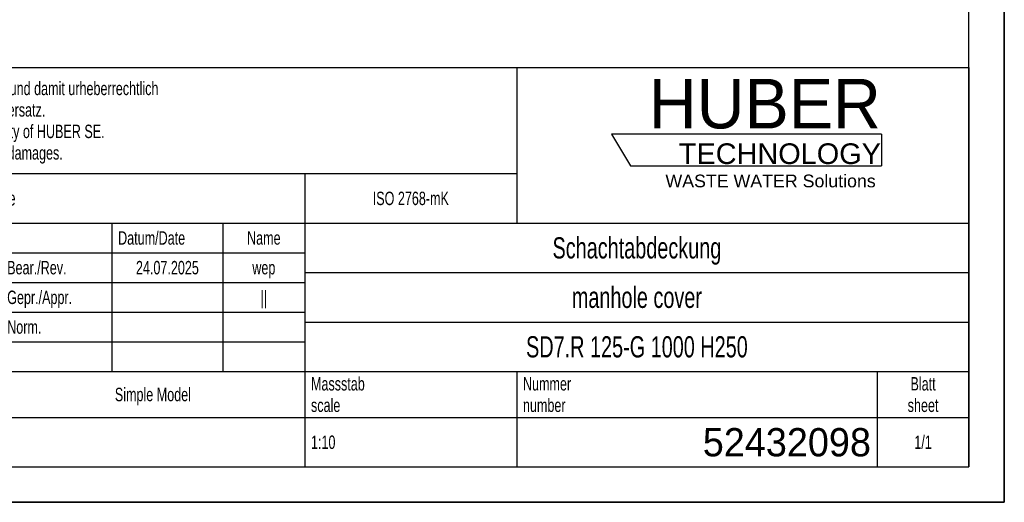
# Model space of a CAD drawing. Header units: millimetres. Extents: x 0 to 4200, y 0 to 2970.
# Tile 3 of 13: x 2806 to 4200, y 0 to 683. Entities that reach past the tile are written whole.
import ezdxf

# ---------------------------------------------------------------- set-up
doc = ezdxf.new("R2010")
doc.units = ezdxf.units.MM
doc.header["$LTSCALE"] = 231
doc.layers.get('0').update_dxf_attribs({"linetype": 'CONTINUOUS'})
doc.layers.add('HUBER_Logo_BL2', color=7, linetype='CONTINUOUS')
doc.styles.get("Standard").update_dxf_attribs({"font": 'txt', "width": 0.7})
doc.styles.add('TEXTSTYLE_2', font='txt')
doc.styles.add('TEXTSTYLE_3', font='arial.ttf')
doc.styles.add('TEXTSTYLE_5', font='txt', dxfattribs={"width": 0.8})
doc.styles.add('TEXTSTYLE_6', font='txt')

# ---------------------------------------------------------------- blocks, each defined once
blk = doc.blocks.new('HUBER_LOGO_BL2', base_point=(3837.5, 503.7))
at = {"layer": 'HUBER_Logo_BL2', "color": 5, "linetype": 'Continuous'}
for p, q in [((4026.4, 521), (3643.9, 521)), ((3643.9, 521), (3670.9, 476)), ((4026.4, 521), (4026.4, 476)), ((3670.9, 476), (4026.4, 476))]:
    blk.add_line(p, q, dxfattribs=at)
at = {"layer": 'HUBER_Logo_BL2', "color": 2, "linetype": 'Continuous', "attachment_point": 3, "line_spacing_factor": 0.78}
for s, insert, char_height, width, style in [('HUBER\\P\\fArial;\\H29.25;TECHNOLOGY ', (4025.4, 599.1), 70.2, 387.672, 'TEXTSTYLE_2'), ('WASTE WATER Solutions', (4018, 463.6), 18, 297.033, 'TEXTSTYLE_3')]:
    blk.add_mtext(s, dxfattribs=dict(at, insert=insert, char_height=char_height, width=width, style=style))
blk = doc.blocks.new('*T15')
at = {"color": 3, "linetype": 'Continuous'}
for p, q in [((0, 0), (1840, 0)), ((0, 0), (0, -565)), ((1200, 0), (1200, -220)), ((1840, 0), (1840, -565)), ((0, -150), (1200, -150)), ((900, -150), (900, -565)), ((0, -220), (1840, -220)), ((80, -220), (80, -430)), ((270, -220), (270, -495)), ((385, -220), (385, -430)), ((470, -220), (470, -495)), ((627, -220), (627, -430)), ((784, -220), (784, -430)), ((0, -262), (900, -262)), ((900, -290), (1840, -290)), ((0, -304), (900, -304)), ((0, -346), (900, -346)), ((900, -360), (1840, -360)), ((470, -388), (900, -388)), ((0, -430), (1840, -430)), ((1200, -430), (1200, -565)), ((1710, -430), (1710, -565)), ((0, -495), (1840, -495)), ((0, -565), (1840, -565))]:
    blk.add_line(p, q, dxfattribs=at)
at = {"color": 2, "linetype": 'Continuous', "line_spacing_factor": 0.96}
for s, insert, char_height, width, attachment_point in [('Diese Zeichnung ist geistiges Eigentum der Fa. HUBER SE und damit urheberrechtlich \\Pgeschuetzt. Zuwiderhandlungen verpflichten zum Schadensersatz.\\PThis is a copyrighted drawing which is the intellectual property of HUBER SE.\\PAny contravening offender will be held liabel for payment of damages.', (8.75, -19.9), 19, 2214.8571, 1), ('Technische Aenderungen vorbehalten / Subject to change', (8.75, -175), 20, 1524.7619, 1), ('ISO 2768-mK', (1050, -175.5), 19, 332.9524, 2), ('Datum/Date', (635.75, -231.5), 19, 292.2381, 1), ('Name', (842, -231.5), 19, 126.6667, 2), ('Schachtabdeckung', (1370, -240), 30, 680, 2), ('Bear./Rev.', (478.75, -273.5), 19, 272.3333, 1), ('24.07.2025', (705.5, -273.5), 19, 286.8095, 2), ('wep', (842, -273.5), 19, 99.5238, 2), ('Gepr./Appr.', (478.75, -315.5), 19, 299.4762, 1), ('||', (842, -315.5), 19, 50.6667, 2), ('manhole cover', (1370, -310), 30, 564.2857, 2), ('-', (40, -315.5), 19, 34.381, 2), ('-', (175, -315.5), 19, 34.381, 2), ('-', (327.5, -315.5), 19, 34.381, 2), ('-', (427.5, -315.5), 19, 34.381, 2), ('Revi-\\Psion', (8.75, -363.3), 19, 138.4286, 1), ('Aenderung\\PModification', (175, -363.3), 19, 303.0952, 2), ('Norm. ', (478.75, -357.5), 19, 175.5238, 1), ('Tag\\PDate', (327.5, -363.3), 19, 117.619, 2), ('Name', (427.5, -378.5), 19, 126.6667, 2), ('SD7.R 125-G 1000 H250', (1370, -380), 30, 957.1429, 2), ('Projekt\\Pproject', (8.75, -437.8), 19, 183.6667, 1), ('Massstab\\Pscale', (908.75, -437.8), 19, 224.381, 1), ('Nummer\\Pnumber', (1208.75, -437.8), 19, 186.381, 1), ('Blatt\\Psheet', (1775, -437.8), 19, 137.5238, 2), ('Simple Model', (685, -453), 19, 328.4286, 2), ('1:10', (908.75, -520.5), 19, 94.0952, 1), ('1/1', (1775, -520.5), 19, 79.619, 2)]:
    blk.add_mtext(s, dxfattribs=dict(at, insert=insert, char_height=char_height, width=width, attachment_point=attachment_point))
for s, insert, char_height, width, attachment_point, style in [('52432098', (1701.25, -510), 40, 593.3333, 3, 'TEXTSTYLE_6'), ('-', (8.75, -517.5), 25, 18.3333, 1, 'TEXTSTYLE_5')]:
    blk.add_mtext(s, dxfattribs=dict(at, insert=insert, char_height=char_height, width=width, attachment_point=attachment_point, style=style))

msp = doc.modelspace()

# ---------------------------------------------------------------- linework, layer by layer
at = {"color": 7, "linetype": 'Continuous'}
for p, q in [((4200, 0), (4200, 2970)), ((0, 0), (4200, 0))]:
    msp.add_line(p, q, dxfattribs=at)
at = {"color": 3, "linetype": 'Continuous'}
for p, q in [((4200, 2970), (4200, 0)), ((4200, 0), (0, 0))]:
    msp.add_line(p, q, dxfattribs=at)
at = {"color": 5, "linetype": 'Continuous'}
for p, q in [((4150, 50), (4150, 2920)), ((50, 50), (4150, 50))]:
    msp.add_line(p, q, dxfattribs=at)

# ---------------------------------------------------------------- block references
msp.add_blockref('*T15', (2310, 615))
at = {"layer": 'HUBER_Logo_BL2'}
msp.add_blockref('HUBER_LOGO_BL2', (3837.497, 503.742), dxfattribs=at)

doc.saveas('drawing.dxf')
